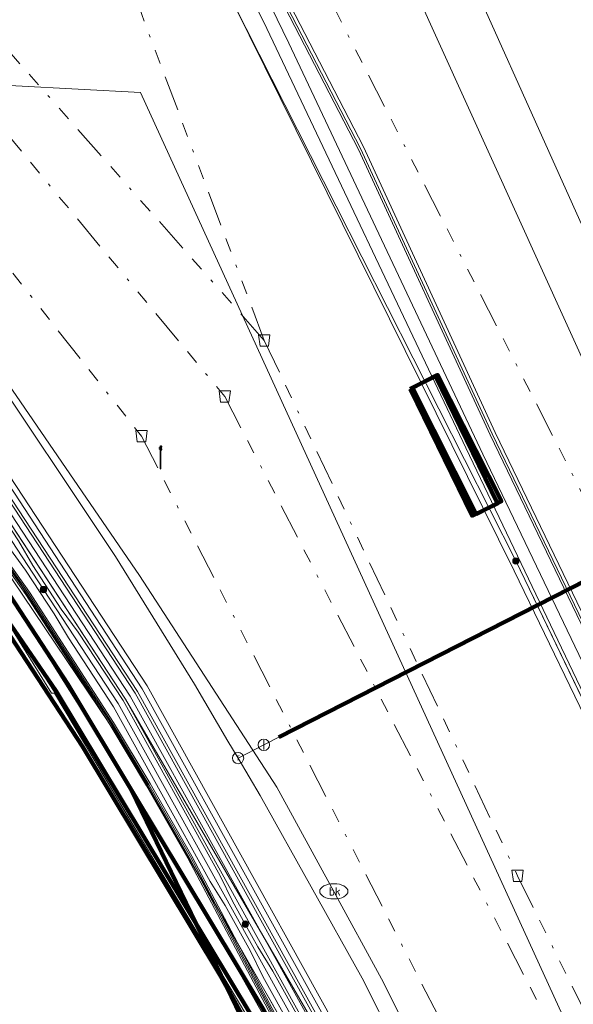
# Model space of a CAD drawing. Header units: metres. Extents: x 153756 to 154348, y 463867 to 464433.
# Tile 52 of 76: x 154093 to 154113, y 463959 to 463994. Entities that reach past the tile are written whole.
import ezdxf
from ezdxf.enums import TextEntityAlignment as Align
from ezdxf.lldxf.tags import DXFTag

# ---------------------------------------------------------------- set-up
doc = ezdxf.new("R2010")
doc.units = ezdxf.units.M
doc.header["$LTSCALE"] = 0.5
doc.linetypes.add('RI-OVERIG-SO', pattern=[17, 5, -2, 2, -2, 0, -2, 2, -2])
doc.layers.get('0').update_dxf_attribs({"linetype": 'CONTINUOUS'})
for name, color, linetype, lineweight in [('B-PV-KL-DATA_COAXKABEL_17_ZIGGO BV-G', 90, 'KL-DATA-SO', 18), ('B-PV-KL-DATA_DUCT_ZIGGO BV-G', 90, 'CONTINUOUS', 100), ('B-PV-KL-DATA_EUROFIBER NEDERLAND BV-G', 90, 'KL-DATA-SO', 18), ('B-PV-KL-DATA_HULPSTUK_KPN BV-S', 90, 'CONTINUOUS', 25), ('B-PV-KL-DATA_KABELBED_KPN BV-G', 90, 'CONTINUOUS', 100), ('B-PV-KL-DATA_KABELBED_ZIGGO BV-G', 90, 'CONTINUOUS', 100), ('B-PV-KL-DATA_REGGEFIBER OPERATOR BV-G', 90, 'KL-DATA-SO', 18), ('B-PV-KL-DATA_STEDIN NETBEHEER BV-G', 90, 'KL-DATA-SO', 18), ('B-PV-KL-ET_HS_50 KV_STEDIN NETBEHEER BV-G', 10, 'KL-HS-SO', 18), ('B-PV-KL-ET_HS_HULPSTUK_STEDIN NETBEHEER BV-S', 10, 'CONTINUOUS', 25), ('B-PV-KL-ET_LS_400 V_STEDIN NETBEHEER BV-G', 190, 'KL-LS-SO', 18), ('B-PV-KL-ET_LS_GEMEENTE AMERSFOORT-S', 190, 'CONTINUOUS', 25), ('B-PV-KL-ET_LS_MANTELBUIS_POLYVINYLCHLORIDE PVC_125_STEDIN NETBEHEER BV-G', 190, 'CONTINUOUS', 100), ('B-PV-KL-ET_MS_10 KV_STEDIN NETBEHEER BV-G', 130, 'KL-MS-SO', 18), ('B-PV-KL-ET_MS_HULPSTUK_STEDIN NETBEHEER BV-S', 130, 'CONTINUOUS', 25), ('B-PV-KL-ET_MS_MANTELBUIS_POLYVINYLCHLORIDE PVC_125_STEDIN NETBEHEER BV-G', 130, 'CONTINUOUS', 100), ('B-PV-KL-GAS_LD_ASBESTCEMENT_124_STEDIN NETBEHEER BV-G', 50, 'KL-GAS_LD-SO', 18), ('B-PV-KL-GAS_LD_GRIJS GIETIJZER_274_STEDIN NETBEHEER BV-G', 50, 'KL-GAS_LD-SO', 18), ('B-PV-KL-GAS_LD_HULPSTUK_STEDIN NETBEHEER BV-S', 50, 'CONTINUOUS', 25), ('B-PV-KL-GAS_LD_MANTELBUIS_POLYETHYLEEN PE_STEDIN NETBEHEER BV-G', 50, 'CONTINUOUS', 100), ('B-PV-KL-GAS_LD_POLYETHYLEEN PE_110_STEDIN NETBEHEER BV-G', 50, 'KL-GAS_LD-SO', 18), ('B-PV-KL-GAS_LD_POLYVINYLCHLORIDE PVC_200_STEDIN NETBEHEER BV-G', 50, 'KL-GAS_LD-SO', 18), ('B-PV-KL-WARMTENET_WARMTEBEDRIJF EDE-G', 80, 'KL-WARMTENET-SO', 18), ('B-PV-KL-WATER_150_VITENS-G', 170, 'KL-WATER-SO', 18), ('B-PV-KL-WATER_VITENS-S', 170, 'CONTINUOUS', 25), ('B-PV-OG-INFO_WARMTEBEDRIJF EDE-GV', 7, 'CONTINUOUS', 18), ('B-PV-RI-VRIJVERVAL_BETON_1800_GEMEENTE AMERSFOORT-G', 210, 'RI-OVERIG-SO', 18), ('B-PV-RI-VRIJVERVAL_BETON_300_GEMEENTE AMERSFOORT-G', 210, 'RI-OVERIG-SO', 18), ('B-PV-RI-VRIJVERVAL_BETON_480_GEMEENTE AMERSFOORT-G', 210, 'RI-OVERIG-SO', 18), ('B-PV-RI-VRIJVERVAL_BETON_500_GEMEENTE AMERSFOORT-G', 210, 'RI-OVERIG-SO', 18), ('B-PV-RI-VRIJVERVAL_BETON_600_GEMEENTE AMERSFOORT-G', 210, 'RI-OVERIG-SO', 18), ('B-PV-RI-VRIJVERVAL_GVK_1000_GEMEENTE AMERSFOORT-G', 210, 'RI-OVERIG-SO', 18), ('B-PV-RI-VRIJVERVAL_HULPSTUK_GEMEENTE AMERSFOORT-S', 210, 'CONTINUOUS', 25)]:
    doc.layers.add(name, color=color, linetype=linetype, lineweight=lineweight)
doc.styles.add('NLCS-ISO', font='txt')
tags = doc.linetypes.add('KL-DATA-SO', pattern='A,4,-1,[101,NLCS.SHX,S=0.5,R=0,X=0,Y=0],-1,4,-1,["D",Standard,S=1,R=0,X=-0.25,Y=-0.5],-1.5', length=12.5).pattern_tags.tags
tags[18] = DXFTag(74, 10)
tags = doc.linetypes.add('KL-GAS_LD-SO', pattern='A,4,-1,[69,NLCS.SHX,S=0.5,R=0,X=0,Y=0],-1,4,-1,["L",Standard,S=1,R=0,X=0.25,Y=-0.5],-2', length=13).pattern_tags.tags
tags[18] = DXFTag(74, 10)
tags = doc.linetypes.add('KL-HS-SO', pattern='A,4,-1,[103,NLCS.SHX,S=0.75,R=0,X=0,Y=0],-1,4,-1,["H",Standard,S=1,R=0,X=0,Y=-0.5],-2', length=13).pattern_tags.tags
tags[18] = DXFTag(74, 10)
tags = doc.linetypes.add('KL-LS-SO', pattern='A,4,-1,[103,NLCS.SHX,S=0.75,R=0,X=0,Y=0],-1,4,-1,["L",Standard,S=1,R=0,X=0,Y=-0.5],-2', length=13).pattern_tags.tags
tags[18] = DXFTag(74, 10)
tags = doc.linetypes.add('KL-MS-SO', pattern='A,4,-1,[103,NLCS.SHX,S=0.75,R=0,X=0,Y=0],-1,4,-1,["M",Standard,S=1,R=0,X=0,Y=-0.5],-2', length=13).pattern_tags.tags
tags[18] = DXFTag(74, 10)
tags = doc.linetypes.add('KL-WARMTENET-SO', pattern='A,7,-1.5,["WN",Standard,S=1,R=0,X=-0.3,Y=-0.5],-3', length=11.5).pattern_tags.tags
tags[6] = DXFTag(74, 10)
doc.linetypes.add('KL-WATER-SO', pattern='A,7,-0.5,[168,NLCS.SHX,S=0.75,R=0,X=0.75,Y=0],-2', length=9.5)

# ---------------------------------------------------------------- blocks, each defined once
blk = doc.blocks.new('SKL-WTB_HULP_MOF-SO')
at = {"linetype": 'ByBlock', "lineweight": 18}
h = blk.add_hatch(color=0, dxfattribs=at)
h.dxf.hatch_style = 1
h.paths.add_polyline_path([(-0.5625, 0, 1), (0.5625, 0, 1)])
at = {"color": 0, "linetype": 'ByBlock', "lineweight": 18}
blk.add_circle((0, 0), 0.5625, dxfattribs=at)
at = {"color": 0, "linetype": 'ByBlock', "lineweight": 18, "style": 'NLCS-ISO', "flags": 1}
for tag, p in [('TYPE', (1.5, 0)), ('LABEL', (1.5, -1.5)), ('OMSCHRIJVING', (1.5, -3))]:
    blk.add_attdef(tag, p, '', height=1, dxfattribs=at)
blk = doc.blocks.new('SKL-WTB_HULP_AFSLUITER-SO')
at = {"color": 0, "linetype": 'ByBlock', "lineweight": 18}
blk.add_lwpolyline([(0, 0.8), (0, -0.8)], dxfattribs=at)
blk.add_circle((0, 0), 1, dxfattribs=at)
at = {"color": 0, "linetype": 'ByBlock', "lineweight": 18, "style": 'NLCS-ISO', "flags": 1}
for tag, p in [('TYPE', (1.5, 0)), ('LABEL', (1.5, -1.5)), ('OMSCHRIJVING', (1.5, -3))]:
    blk.add_attdef(tag, p, '', height=1, dxfattribs=at)
blk = doc.blocks.new('SKL-WTB_HULP_T STUK-SO')
at = {"color": 0, "linetype": 'ByBlock', "lineweight": 18}
blk.add_circle((0, 0), 1, dxfattribs=at)
at = {"color": 0, "linetype": 'ByBlock', "lineweight": -2, "style": 'NLCS-ISO'}
blk.add_text('T', height=1, dxfattribs=at).set_placement((0, 0), align=Align.MIDDLE_CENTER)
at = {"color": 0, "linetype": 'ByBlock', "lineweight": 18, "style": 'NLCS-ISO', "flags": 1}
for tag, p in [('TYPE', (1.5, 0)), ('LABEL', (1.5, -1.5)), ('OMSCHRIJVING', (1.5, -3))]:
    blk.add_attdef(tag, p, '', height=1, dxfattribs=at)
blk = doc.blocks.new('SKL-WATER_BRANDKRAAN_BRANDPUT-SO')
at = {"color": 0, "linetype": 'ByBlock', "lineweight": 18}
blk.add_ellipse((0, 0), major_axis=(2.5, 0), ratio=0.54, dxfattribs=at)
at = {"color": 0, "linetype": 'ByBlock', "lineweight": 18, "style": 'NLCS-ISO'}
blk.add_text('bk', height=1.5, dxfattribs=at).set_placement((0.16, 0), align=Align.MIDDLE_CENTER)
blk = doc.blocks.new('SKL-WTB_HULP_OVERIG-SO')
at = {"color": 0, "linetype": 'ByBlock', "lineweight": 18}
for points in [[(-0.14, 0.14), (0.14, -0.14)], [(0.14, 0.14), (-0.14, -0.14)]]:
    blk.add_lwpolyline(points, dxfattribs=at)
at = {"color": 0, "linetype": 'ByBlock', "lineweight": 18, "style": 'NLCS-ISO', "flags": 1}
for tag, p in [('TYPE', (1.5, 0)), ('LABEL', (1.5, -1.5)), ('OMSCHRIJVING', (1.5, -3))]:
    blk.add_attdef(tag, p, '', height=1, dxfattribs=at)
blk = doc.blocks.new('SRI-HULP_AFVOER_OPVANG-SO')
at = {"color": 0, "linetype": 'ByBlock', "lineweight": 18}
blk.add_lwpolyline([(-0.75, -1), (-1, 1), (1, 1), (0.75, -1)], close=True, dxfattribs=at)
at = {"color": 0, "linetype": 'ByBlock', "lineweight": 18, "style": 'NLCS-ISO', "flags": 1}
for tag, p in [('TYPE', (1.5, 0)), ('LABEL', (1.5, -1.5)), ('OMSCHRIJVING', (1.5, -3))]:
    blk.add_attdef(tag, p, '', height=1, dxfattribs=at)
blk = doc.blocks.new('SKL-ET_LS_MAST-SO')
for p, q in [((-0.05, 2.07), (0.05, 2.07)), ((-0.05, -2), (0.05, -2))]:
    blk.add_line(p, q)
for points in [[(-0.18, 1.76), (-0.22, 1.76), (-0.22, 1.84), (-0.18, 1.84), (-0.18, 1.79)], [(-0.18, 1.79), (-0.05, 1.79)], [(-0.18, 1.76), (-0.05, 1.76)], [(-0.05, -2), (-0.05, 2.07)], [(0.05, -2), (0.05, 2.07)], [(0.18, 1.92), (0.05, 1.92)], [(0.18, 1.89), (0.05, 1.89)], [(0.18, 1.89), (0.22, 1.89), (0.22, 1.97), (0.18, 1.97), (0.18, 1.92)], [(-0.18, 1.49), (-0.22, 1.49), (-0.22, 1.57), (-0.18, 1.57), (-0.18, 1.52)], [(-0.18, 1.52), (-0.05, 1.52)], [(-0.18, 1.49), (-0.05, 1.49)], [(0.18, 1.66), (0.05, 1.66)], [(0.18, 1.63), (0.05, 1.63)], [(0.18, 1.39), (0.05, 1.39)], [(0.18, 1.36), (0.05, 1.36)], [(0.18, 1.63), (0.22, 1.63), (0.22, 1.71), (0.18, 1.71), (0.18, 1.66)], [(0.18, 1.36), (0.22, 1.36), (0.22, 1.44), (0.18, 1.44), (0.18, 1.39)]]:
    blk.add_lwpolyline(points)

msp = doc.modelspace()

# ---------------------------------------------------------------- linework, layer by layer
at = {"layer": 'B-PV-KL-DATA_COAXKABEL_17_ZIGGO BV-G', "ltscale": 0.5, "flags": 128}
for points in [[(153919.76, 464112.039), (153919.49, 464111.614), (153918.716, 464110.414), (153937.799, 464098.291), (153943.197, 464094.834), (153954.289, 464087.761), (153974.268, 464075.126), (153982.336, 464069.737), (153987.267, 464066.475), (153989.279, 464066.382), (153989.895, 464066.197), (153990.466, 464065.903), (153990.974, 464065.509), (153991.236, 464065.215), (154027.08, 464035.561), (154032.015, 464032.514), (154035.541, 464029.473), (154042.649, 464025.336), (154053.187, 464018.85), (154057.025, 464016.293), (154059.577, 464014.054), (154063.481, 464010.416), (154065.882, 464007.891), (154067.01, 464005.818), (154067.69, 464005.006), (154071.08, 464001.259), (154072.148, 464000.16), (154072.274, 464000), (154076.598, 463994.86), (154077.905, 463993.198), (154086.001, 463982.044), (154089.465, 463977.165), (154095.389, 463968.12), (154100.278, 463959.993), (154102.287, 463956.383), (154102.835, 463955.689), (154102.279, 463955.452)], [(153912.769, 463959.811), (153912.23, 463958.969), (153913.454, 463958.198), (153917.095, 463966.781), (153917.034, 463969.871), (153917.893, 463969.328), (153923.608, 463978.346), (153924.706, 463977.651), (153927.61, 463978.423), (153936.8, 463993.156), (153938.374, 463995.577), (153939.084, 463996.629), (153939.807, 463997.674), (153940.542, 463998.71), (153941.477, 463999.999), (153943.04, 464002.043), (153944.648, 464004.053), (153946.3, 464006.026), (153947.995, 464007.962), (153949.733, 464009.861), (153952.561, 464012.785), (153953.442, 464013.722), (153954.32, 464014.677), (153955.187, 464015.642), (153956.043, 464016.617), (153956.888, 464017.601), (153992.197, 464060.162), (153990.277, 464064.565), (153988.7, 464066.409), (153989.279, 464066.382), (153989.895, 464066.197), (153990.466, 464065.903), (153990.974, 464065.509), (153991.236, 464065.215), (154027.08, 464035.561), (154032.015, 464032.514), (154035.541, 464029.473), (154042.649, 464025.336), (154053.187, 464018.85), (154057.025, 464016.293), (154059.577, 464014.054), (154063.481, 464010.416), (154065.882, 464007.891), (154067.01, 464005.818), (154067.69, 464005.006), (154071.08, 464001.259), (154072.148, 464000.16), (154072.274, 464000), (154076.598, 463994.86), (154077.905, 463993.198), (154086.001, 463982.044), (154089.465, 463977.165), (154095.389, 463968.12), (154100.278, 463959.993), (154102.287, 463956.383), (154102.835, 463955.689), (154102.279, 463955.452)]]:
    msp.add_lwpolyline(points, dxfattribs=at)
at = {"layer": 'B-PV-KL-DATA_DUCT_ZIGGO BV-G', "ltscale": 0.5, "flags": 128}
for points in [[(154102.287, 463956.383), (154100.278, 463959.993), (154095.389, 463968.12), (154089.465, 463977.165), (154077.905, 463993.198), (154076.598, 463994.86), (154072.148, 464000.16), (154071.08, 464001.259), (154067.01, 464005.818), (154065.882, 464007.891), (154063.481, 464010.416), (154059.577, 464014.054), (154057.025, 464016.293), (154053.187, 464018.85), (154042.649, 464025.336), (154036.464, 464028.936)], [(154102.287, 463956.383), (154100.278, 463959.993), (154095.389, 463968.12), (154089.465, 463977.165), (154086.001, 463982.044), (154077.905, 463993.198), (154076.598, 463994.86), (154072.148, 464000.16), (154071.08, 464001.259), (154067.69, 464005.006), (154067.01, 464005.818), (154065.882, 464007.891), (154063.481, 464010.416), (154059.577, 464014.054)], [(154059.577, 464014.054), (154063.481, 464010.416), (154065.882, 464007.891), (154067.01, 464005.818), (154067.69, 464005.006), (154071.08, 464001.259), (154072.148, 464000.16), (154076.598, 463994.86), (154077.905, 463993.198), (154086.001, 463982.044), (154089.465, 463977.165), (154095.389, 463968.12), (154100.278, 463959.993), (154102.287, 463956.383)], [(154102.287, 463956.383), (154100.278, 463959.993), (154095.389, 463968.12), (154089.465, 463977.165), (154086.001, 463982.044), (154077.905, 463993.198), (154076.598, 463994.86), (154072.148, 464000.16), (154071.08, 464001.259), (154067.69, 464005.006), (154067.01, 464005.818), (154065.882, 464007.891), (154063.481, 464010.416), (154059.577, 464014.054)], [(154102.287, 463956.383), (154100.278, 463959.993), (154095.389, 463968.12), (154089.465, 463977.165), (154086.001, 463982.044), (154077.905, 463993.198), (154076.598, 463994.86), (154072.148, 464000.16), (154071.197, 464001.364), (154071.08, 464001.259), (154067.69, 464005.006), (154067.01, 464005.818), (154065.882, 464007.891), (154063.481, 464010.416), (154059.577, 464014.054)], [(154102.287, 463956.383), (154100.278, 463959.993), (154095.389, 463968.12), (154089.465, 463977.165), (154086.001, 463982.044), (154077.905, 463993.198), (154076.598, 463994.86), (154072.148, 464000.16), (154071.08, 464001.259), (154067.69, 464005.006), (154067.01, 464005.818), (154065.882, 464007.891), (154063.481, 464010.416), (154059.577, 464014.054)], [(154102.287, 463956.383), (154100.278, 463959.993), (154095.389, 463968.12), (154089.465, 463977.165), (154086.001, 463982.044), (154077.905, 463993.198), (154076.598, 463994.86), (154072.148, 464000.16), (154071.08, 464001.259), (154067.69, 464005.006), (154067.01, 464005.818), (154065.882, 464007.891), (154063.481, 464010.416), (154059.577, 464014.054)], [(154102.287, 463956.383), (154100.278, 463959.993), (154095.389, 463968.12), (154089.465, 463977.165), (154086.001, 463982.044), (154077.905, 463993.198), (154076.598, 463994.86), (154072.148, 464000.16), (154071.08, 464001.259), (154067.69, 464005.006), (154067.01, 464005.818), (154065.882, 464007.891), (154063.481, 464010.416), (154059.577, 464014.054)], [(154101.354, 463958.633), (154094.463, 463970.08), (154090.325, 463976.096), (154087.859, 463979.625), (154083.695, 463985.464), (154080.382, 463990.046), (154076.598, 463994.86), (154072.148, 464000.16), (154071.08, 464001.259), (154067.69, 464005.006), (154067.01, 464005.818), (154065.882, 464007.891), (154063.481, 464010.416), (154059.577, 464014.054)], [(154102.287, 463956.383), (154100.278, 463959.993), (154095.389, 463968.12), (154089.465, 463977.165), (154086.001, 463982.044), (154077.905, 463993.198), (154076.598, 463994.86), (154072.148, 464000.16), (154071.08, 464001.259), (154067.69, 464005.006), (154067.01, 464005.818), (154065.882, 464007.891), (154063.481, 464010.416), (154059.577, 464014.054)], [(154102.287, 463956.383), (154100.278, 463959.993), (154095.389, 463968.12), (154089.465, 463977.165), (154086.001, 463982.044), (154077.905, 463993.198), (154076.598, 463994.86), (154072.148, 464000.16), (154071.08, 464001.259), (154067.69, 464005.006), (154067.01, 464005.818), (154065.882, 464007.891), (154063.481, 464010.416), (154059.577, 464014.054)], [(154101.354, 463958.633), (154094.463, 463970.08), (154090.325, 463976.096), (154087.859, 463979.625), (154083.695, 463985.464), (154080.382, 463990.046), (154076.598, 463994.86), (154072.148, 464000.16), (154071.08, 464001.259), (154067.69, 464005.006), (154067.01, 464005.818), (154065.882, 464007.891), (154063.481, 464010.416), (154059.577, 464014.054)], [(154102.287, 463956.383), (154100.278, 463959.993), (154095.389, 463968.12), (154089.465, 463977.165), (154086.001, 463982.044), (154077.905, 463993.198), (154076.598, 463994.86), (154072.148, 464000.16), (154071.08, 464001.259), (154067.69, 464005.006), (154067.01, 464005.818), (154065.882, 464007.891), (154063.481, 464010.416), (154059.577, 464014.054)], [(154102.287, 463956.383), (154100.278, 463959.993), (154095.389, 463968.12), (154089.465, 463977.165), (154086.001, 463982.044), (154077.905, 463993.198), (154076.598, 463994.86), (154072.148, 464000.16), (154071.08, 464001.259), (154067.69, 464005.006), (154067.01, 464005.818), (154065.882, 464007.891), (154063.481, 464010.416), (154059.577, 464014.054)], [(154102.287, 463956.383), (154100.278, 463959.993), (154095.389, 463968.12), (154089.465, 463977.165), (154077.905, 463993.198), (154076.598, 463994.86), (154072.148, 464000.16), (154071.08, 464001.259), (154067.01, 464005.818), (154065.882, 464007.891), (154063.481, 464010.416), (154059.577, 464014.054)], [(154102.287, 463956.383), (154100.278, 463959.993), (154095.389, 463968.12), (154089.465, 463977.165), (154086.001, 463982.044), (154077.905, 463993.198), (154076.598, 463994.86), (154072.148, 464000.16), (154071.08, 464001.259), (154067.69, 464005.006), (154067.01, 464005.818), (154065.882, 464007.891), (154063.481, 464010.416), (154059.577, 464014.054)], [(154059.577, 464014.054), (154063.481, 464010.416), (154065.882, 464007.891), (154067.01, 464005.818), (154071.08, 464001.259), (154072.148, 464000.16), (154076.598, 463994.86), (154080.382, 463990.046), (154083.695, 463985.464), (154087.859, 463979.625), (154090.325, 463976.096), (154094.463, 463970.08), (154101.354, 463958.633)]]:
    msp.add_lwpolyline(points, dxfattribs=at)
at = {"layer": 'B-PV-KL-DATA_EUROFIBER NEDERLAND BV-G', "ltscale": 0.5, "flags": 128}
for points in [[(153867.055, 464146.557), (153884.7, 464135.5), (153888.9, 464132.8), (153917.1, 464115.1), (153944.3, 464097.3), (153967.4, 464083.2), (153971.7, 464080.5), (153972.65, 464079.96), (153972.59, 464077.67), (153973.11, 464077.36), (153973.62, 464077.05), (153975.55, 464078.18), (153977.2, 464077.2), (153981.4, 464074.6), (153988.6, 464070), (153993.1, 464065.9), (154000, 464059.3), (154019.3, 464040.9), (154026.2, 464036.6), (154030.8, 464033.7), (154039.3, 464028.3), (154056.5, 464017.1), (154069.8, 464003.9), (154072.9, 464000), (154076.1, 463996.1), (154084.6, 463984.2), (154086.6, 463981.4), (154088.6, 463978.6), (154090.6, 463975.8), (154092.5, 463972.9), (154094.3, 463970), (154094.4, 463970), (154101.2, 463958.6), (154104.8, 463951.6), (154104.7, 463951.6), (154105.2, 463950.8), (154107.6, 463946.1), (154109.7, 463941.8), (154109.9, 463941.4), (154113.8, 463933.2), (154119.9, 463920.6), (154124.385, 463911.354)], [(153973.105, 464077.359), (153973.617, 464077.046), (153975.555, 464078.18), (153977.2, 464077.2), (153981.4, 464074.6), (153988.6, 464070), (153993.1, 464065.9), (154000, 464059.3), (154019.3, 464040.9), (154026.2, 464036.6), (154030.8, 464033.7), (154039.3, 464028.3), (154056.5, 464017.1), (154069.8, 464003.9), (154072.9, 464000), (154076.1, 463996.1), (154084.6, 463984.2), (154086.6, 463981.4), (154088.6, 463978.6), (154090.6, 463975.8), (154092.5, 463972.9), (154094.3, 463970), (154094.4, 463970), (154101.2, 463958.6), (154104.8, 463951.6), (154104.7, 463951.6), (154105.2, 463950.8), (154107.6, 463946.1), (154109.7, 463941.8), (154109.9, 463941.4), (154113.8, 463933.2), (154119.9, 463920.6), (154124.385, 463911.353)], [(153973.11, 464077.36), (153973.62, 464077.05), (153975.55, 464078.18), (153977.2, 464077.2), (153981.4, 464074.6), (153988.6, 464070), (153993.1, 464065.9), (154000, 464059.3), (154019.3, 464040.9), (154026.2, 464036.6), (154030.8, 464033.7), (154039.3, 464028.3), (154056.5, 464017.1), (154069.8, 464003.9), (154072.9, 464000), (154076.1, 463996.1), (154084.6, 463984.2), (154086.6, 463981.4), (154088.6, 463978.6), (154090.6, 463975.8), (154092.5, 463972.9), (154094.3, 463970), (154094.4, 463970), (154101.2, 463958.6), (154104.8, 463951.6), (154104.7, 463951.6), (154105.2, 463950.8), (154107.6, 463946.1), (154109.7, 463941.8), (154109.9, 463941.4), (154113.8, 463933.2), (154119.9, 463920.6), (154124.385, 463911.354)], [(153973.11, 464077.36), (153973.62, 464077.05), (153974.78, 464077.73), (153982.04, 464072.95), (153985.75, 464070.64), (153986.61, 464069.61), (153987.24, 464068.25), (153986.58, 464066.63), (153983.59, 464063.01), (153981.37, 464060.36), (153991, 464058.6), (154031.1, 464033.2), (154057.5, 464016.9), (154063.9, 464011.8), (154071.1, 464005), (154076.7, 463999), (154080.5, 463993.4), (154083, 463988.7), (154097.1, 463967.8), (154108.9, 463947.1), (154111.48, 463941.51), (154105.38, 463938.52), (154097.02, 463934.35), (154077.461, 463926.031)], [(154125.205, 463912.874), (154111.48, 463941.51), (154108.9, 463947.1), (154097.1, 463967.8), (154083, 463988.7), (154080.5, 463993.4), (154076.7, 463999), (154071.1, 464005), (154063.9, 464011.8), (154057.5, 464016.9), (154031.1, 464033.2), (153991, 464058.6), (153981.37, 464060.36), (153983.59, 464063.01), (153986.58, 464066.63), (153987.24, 464068.25), (153986.61, 464069.61), (153985.75, 464070.64), (153982.04, 464072.95), (153974.78, 464077.73), (153973.62, 464077.05), (153973.11, 464077.36)], [(154125.205, 463912.874), (154111.48, 463941.51), (154108.9, 463947.1), (154097.1, 463967.8), (154083, 463988.7), (154080.5, 463993.4), (154076.7, 463999), (154071.1, 464005), (154063.9, 464011.8), (154057.5, 464016.9), (154039.23, 464028.18), (154032.267, 464032.481), (154032.027, 464032.421)], [(154111.484, 463941.51), (154108.9, 463947.1), (154097.1, 463967.8), (154083, 463988.7), (154080.5, 463993.4), (154076.7, 463999), (154071.1, 464005), (154063.9, 464011.8), (154057.5, 464016.9), (154032.267, 464032.481), (154032.027, 464032.421)]]:
    msp.add_lwpolyline(points, dxfattribs=at)
at = {"layer": 'B-PV-KL-DATA_KABELBED_KPN BV-G', "ltscale": 0.5, "flags": 128}
for points in [[(154091.865, 463974.899), (154091.865, 463974.899), (154094.873, 463970.327), (154097.128, 463966.58)], [(154097.128, 463966.58), (154101.773, 463958.864), (154105.292, 463951.869), (154111.295, 463939.863)], [(154124.413, 463912.484), (154115.461, 463929.657), (154110.336, 463939.362), (154105.555, 463948.416), (154104.885, 463950.781), (154101.87, 463956.771), (154097.128, 463966.58)]]:
    msp.add_lwpolyline(points, dxfattribs=at)
at = {"layer": 'B-PV-KL-DATA_KABELBED_ZIGGO BV-G', "ltscale": 0.5, "flags": 128}
for points in [[(154089.465, 463977.165), (154095.389, 463968.12), (154100.278, 463959.993), (154102.287, 463956.383), (154102.835, 463955.689)], [(154090.325, 463976.096), (154094.463, 463970.08), (154101.354, 463958.633), (154102.835, 463955.689)]]:
    msp.add_lwpolyline(points, dxfattribs=at)
at = {"layer": 'B-PV-KL-DATA_REGGEFIBER OPERATOR BV-G', "ltscale": 0.5, "flags": 128}
for points in [[(154125.098, 463912.675), (154122.563, 463918.029), (154119.406, 463924.647), (154116.75, 463930.099), (154108.853, 463947.11), (154102.064, 463959.103), (154097.061, 463967.786), (154090.856, 463977.514), (154086.551, 463983.59), (154083.032, 463988.74), (154081.617, 463991.401), (154080.512, 463993.435), (154078.763, 463995.995), (154076.679, 463999.015), (154074.146, 464001.943), (154068.52, 464007.606), (154063.917, 464011.811), (154057.468, 464016.892), (154031.661, 464033.154), (154031.09, 464033.241), (153991.046, 464058.603), (153987.323, 464054.011), (153979.687, 464044.705), (153966.502, 464028.783), (153958.02, 464018.555), (153954.347, 464014.285), (153950.258, 464010.028), (153944.913, 464004.099), (153939.841, 463997.392), (153935.746, 463990.97), (153932.394, 463984.423), (153930.294, 463982.232), (153930.145, 463980.64), (153913.321, 463958.985), (153912.962, 463958.476), (153909.74, 463953.762), (153898.931, 463937.065), (153888.865, 463921.119), (153882.146, 463910.53), (153876.328, 463900.917), (153876.526, 463899.526), (153875.952, 463898.534), (153875.691, 463898.118), (153872.253, 463892.456)], [(154125.098, 463912.675), (154122.563, 463918.029), (154119.388, 463924.685), (154116.75, 463930.099), (154108.853, 463947.11), (154102.064, 463959.103), (154097.061, 463967.786), (154090.856, 463977.514), (154086.551, 463983.59), (154083.032, 463988.74), (154081.617, 463991.401), (154080.512, 463993.435), (154078.763, 463995.995), (154076.679, 463999.015), (154074.146, 464001.943), (154068.52, 464007.606), (154063.917, 464011.811), (154057.468, 464016.892), (154031.661, 464033.154), (154031.09, 464033.241), (153991.046, 464058.603), (153987.323, 464054.011), (153979.687, 464044.705), (153966.502, 464028.783), (153958.02, 464018.555), (153954.347, 464014.285), (153950.258, 464010.028), (153944.913, 464004.099), (153939.841, 463997.392), (153935.746, 463990.97), (153931.864, 463984.749), (153930.294, 463982.232), (153930.145, 463980.64), (153913.321, 463958.985), (153912.962, 463958.476), (153909.74, 463953.762), (153898.931, 463937.065), (153888.865, 463921.119), (153882.146, 463910.53), (153876.328, 463900.917), (153876.526, 463899.526), (153875.952, 463898.534), (153875.691, 463898.118), (153872.253, 463892.456)]]:
    msp.add_lwpolyline(points, dxfattribs=at)
at = {"layer": 'B-PV-KL-DATA_STEDIN NETBEHEER BV-G', "ltscale": 0.5, "flags": 128}
for points in [[(153878.194, 464164.114), (153879.317, 464163.658), (153897.156, 464151.89), (153907.268, 464145.523), (153919.604, 464137.884), (153929.815, 464130.863), (153950.445, 464118.247), (153971.033, 464105.018), (153977.127, 464101.251), (153983.039, 464097.432), (153984.301, 464096.714), (153985.515, 464096.208), (153988.705, 464095.127), (153991.404, 464093.931), (153993.405, 464092.705), (153994.352, 464092.143), (154002.262, 464086.959), (154010.786, 464081.582), (154019.509, 464076.399), (154027.451, 464071.897), (154037.264, 464066.509), (154042.362, 464063.58), (154048.616, 464059.603), (154054.717, 464055.149), (154058.459, 464052.28), (154061.337, 464049.608), (154062.227, 464048.93), (154063.082, 464047.903), (154064.409, 464045.676), (154065.662, 464044.654), (154068.46, 464042.551), (154077.631, 464034.349), (154081.646, 464028.918), (154084.969, 464024.319), (154086.145, 464022.606), (154093.398, 464011.854), (154099.509, 464001.702), (154099.512, 464000.277), (154105.217, 463989.252), (154109.874, 463979.163), (154117.096, 463964.195), (154129.678, 463937.769), (154133.886, 463928.961)], [(153868.933, 464149.518), (153871.207, 464148.082), (153992.997, 464071.272), (154018.009, 464054.721), (154032.252, 464043.728), (154056.605, 464021.476), (154060.747, 464017.144), (154072.629, 464003.712), (154091.833, 463977.529), (154096.909, 463969.797), (154106.625, 463953.097), (154119.665, 463926.186), (154125.852, 463914.072)], [(154087.79, 464030.781), (154091.94, 464022.015), (154096.324, 464013.562), (154104.234, 463999.677), (154100.735, 463994.369), (154110.717, 463974.676), (154121.208, 463952.932)], [(154124.407, 463911.393), (154119.949, 463920.622), (154111.837, 463938.258), (154103.874, 463954.929), (154100.463, 463960.983), (154096.907, 463966.951), (154093.208, 463972.833), (154089.37, 463978.624), (154085.278, 463984.48)]]:
    msp.add_lwpolyline(points, dxfattribs=at)
at = {"layer": 'B-PV-KL-ET_HS_50 KV_STEDIN NETBEHEER BV-G', "ltscale": 0.5, "flags": 128}
for points in [[(153869.282, 464150.067), (153871.554, 464148.632), (153993.351, 464071.818), (154018.386, 464055.25), (154032.671, 464044.226), (154057.06, 464021.941), (154061.225, 464017.583), (154073.133, 464004.121), (154092.583, 463978.027), (154097.676, 463970.267), (154107.069, 463953.328), (154120.156, 463926.432), (154126.169, 463914.659)], [(153869.067, 464149.729), (153871.34, 464148.294), (153993.133, 464071.482), (154018.154, 464054.924), (154032.413, 464043.92), (154056.78, 464021.655), (154060.931, 464017.313), (154072.823, 464003.869), (154092.249, 463977.807), (154097.334, 463970.059), (154106.719, 463953.134), (154119.798, 463926.254), (154125.938, 463914.231)], [(153869.175, 464149.898), (153871.447, 464148.463), (153993.242, 464071.65), (154018.27, 464055.087), (154032.542, 464044.073), (154056.92, 464021.798), (154061.078, 464017.448), (154072.978, 464003.995), (154092.416, 463977.917), (154097.505, 463970.163), (154106.894, 463953.231), (154119.977, 463926.343), (154126.053, 463914.445)], [(153868.907, 464149.476), (153871.18, 464148.04), (153992.97, 464071.23), (154017.98, 464054.68), (154032.22, 464043.69), (154056.57, 464021.44), (154060.71, 464017.11), (154072.59, 464003.68), (154092, 463977.64), (154097.08, 463969.9), (154106.446, 463953.009), (154119.53, 463926.12), (154125.765, 463913.911)], [(154125.88, 463914.125), (154119.709, 463926.209), (154106.626, 463953.097), (154097.251, 463970.004), (154092.16, 463977.76), (154072.745, 464003.806), (154060.857, 464017.245), (154056.71, 464021.583), (154032.349, 464043.843), (154018.096, 464054.843), (153993.079, 464071.398), (153871.287, 464148.209), (153869.014, 464149.645)], [(153868.639, 464149.053), (153870.913, 464147.617), (153992.698, 464070.81), (154017.69, 464054.273), (154031.898, 464043.307), (154056.22, 464021.082), (154060.342, 464016.772), (154072.202, 464003.365), (154091.584, 463977.363), (154094.011, 463973.666)], [(153868.746, 464149.222), (153871.02, 464147.786), (153992.807, 464070.978), (154017.806, 464054.436), (154032.027, 464043.46), (154056.36, 464021.225), (154060.489, 464016.907), (154072.357, 464003.491), (154091.751, 463977.473), (154093.123, 463975.383), (154093.63, 463974.519), (154094.642, 463972.976), (154095.239, 463972.159), (154096.824, 463969.744), (154100.257, 463963.553), (154100.7, 463962.65), (154101.148, 463961.843)], [(154125.65, 463913.697), (154119.351, 463926.031), (154106.266, 463952.921), (154096.909, 463969.796), (154091.84, 463977.52), (154072.435, 464003.554), (154060.563, 464016.975), (154056.43, 464021.297), (154032.091, 464043.537), (154017.864, 464054.517), (153992.861, 464071.062), (153871.073, 464147.871), (153868.799, 464149.307)], [(153868.531, 464148.885), (153870.806, 464147.448), (153992.589, 464070.642), (154017.574, 464054.11), (154031.769, 464043.154), (154056.08, 464020.939), (154060.195, 464016.637), (154072.047, 464003.239), (154091.417, 463977.253), (154092.789, 463975.163), (154093.379, 463974.355), (154094.392, 463972.812), (154094.893, 463971.957), (154096.488, 463969.527), (154099.911, 463963.351), (154100.438, 463962.505), (154101.333, 463960.891), (154101.774, 463959.992), (154105.823, 463952.689), (154118.905, 463925.807), (154125.362, 463913.163)], [(154094.011, 463973.666), (154096.655, 463969.637), (154105.998, 463952.786), (154119.084, 463925.896), (154125.477, 463913.377)], [(154101.148, 463961.843), (154101.595, 463961.036), (154102.124, 463960.186), (154106.173, 463952.883), (154119.262, 463925.986), (154125.592, 463913.59)]]:
    msp.add_lwpolyline(points, dxfattribs=at)
at = {"layer": 'B-PV-KL-ET_LS_400 V_STEDIN NETBEHEER BV-G', "ltscale": 0.5, "flags": 128}
for points in [[(154092.542, 464021.018), (154104.234, 463999.677), (154100.735, 463994.369), (154110.663, 463974.328), (154121.382, 463952.182), (154108.834, 463946.157), (154105.798, 463951.91)], [(154109.957, 463943.906), (154107.367, 463948.832), (154107.124, 463949.079), (154099.122, 463964.175), (154097.657, 463966.732), (154096.359, 463968.894), (154093.393, 463973.489), (154090.231, 463977.951), (154086.877, 463982.272), (154083.44, 463987.01), (154078.544, 463993.81), (154073.412, 464000), (154056.04, 464018.588)], [(154108.383, 463945.371), (154108.448, 463946.694), (154099.166, 463964.199), (154097.7, 463966.757), (154096.401, 463968.92), (154093.434, 463973.517), (154090.271, 463977.981), (154086.916, 463982.303), (154083.377, 463987.181), (154068.542, 463963.389), (154072.26, 463961.061), (154071.094, 463959.198), (154070.588, 463959.514)], [(154104.858, 463953.683), (154101.807, 463959.411), (154099.254, 463964.247), (154097.786, 463966.808), (154096.486, 463968.973), (154093.517, 463973.573), (154090.351, 463978.041), (154086.996, 463982.359), (154083.465, 463987.229), (154068.611, 463963.405), (154072.329, 463961.077), (154071.11, 463959.129), (154070.562, 463959.472)], [(154104.256, 463954.709), (154101.764, 463959.386), (154099.21, 463964.223), (154097.743, 463966.782), (154096.443, 463968.946), (154093.475, 463973.545), (154090.311, 463978.011), (154086.955, 463982.334), (154083.5, 463987.096), (154068.748, 463963.437), (154072.467, 463961.109), (154071.142, 463958.991), (154070.509, 463959.387)], [(154124.865, 463912.243), (154117.629, 463927.607), (154114.394, 463933.883), (154111.137, 463940.147), (154107.86, 463946.401), (154104.563, 463952.643), (154101.244, 463958.874), (154094.39, 463970.066), (154092.54, 463972.902), (154090.656, 463975.716), (154089.701, 463977.114), (154086.347, 463981.896), (154083.041, 463986.454), (154068.68, 463963.421), (154072.398, 463961.093), (154071.126, 463959.06), (154070.535, 463959.429)]]:
    msp.add_lwpolyline(points, dxfattribs=at)
at = {"layer": 'B-PV-KL-ET_LS_MANTELBUIS_POLYVINYLCHLORIDE PVC_125_STEDIN NETBEHEER BV-G', "ltscale": 0.5, "flags": 128}
for points in [[(154106.975, 463980.762), (154109.17, 463976.271), (154110.068, 463976.711), (154107.873, 463981.202), (154106.975, 463980.762)], [(154109.316, 463976.334), (154110.208, 463976.786), (154107.948, 463981.248), (154107.056, 463980.796), (154109.316, 463976.334)]]:
    msp.add_lwpolyline(points, dxfattribs=at)
at = {"layer": 'B-PV-KL-ET_MS_10 KV_STEDIN NETBEHEER BV-G', "ltscale": 0.5, "flags": 128}
for points in [[(154133.842, 463928.88), (154129.61, 463937.737), (154117.028, 463964.163), (154109.806, 463979.131), (154105.15, 463989.219), (154099.437, 464000.259), (154099.434, 464001.681), (154093.335, 464011.814), (154086.083, 464022.564), (154084.908, 464024.276), (154081.585, 464028.874), (154077.575, 464034.298), (154068.412, 464042.493), (154065.616, 464044.595), (154064.351, 464045.626), (154063.021, 464047.86), (154062.175, 464048.875), (154061.289, 464049.551), (154058.411, 464052.223), (154054.672, 464055.089), (154048.574, 464059.541), (154042.323, 464063.516), (154037.227, 464066.444), (154027.414, 464071.832), (154019.471, 464076.334), (154010.747, 464081.518), (154002.221, 464086.896), (153994.312, 464092.079), (153993.366, 464092.641), (153991.369, 464093.864), (153988.678, 464095.057), (153985.489, 464096.138), (153984.268, 464096.647)], [(154133.959, 463929.097), (154129.79, 463937.823), (154117.208, 463964.249), (154109.986, 463979.216), (154105.33, 463989.307), (154099.636, 464000.309), (154099.607, 464001.781), (154093.506, 464011.918), (154086.248, 464022.676), (154085.072, 464024.391), (154081.746, 464028.993), (154077.723, 464034.434), (154068.539, 464042.648), (154065.739, 464044.752), (154064.504, 464045.759), (154063.185, 464047.976), (154062.314, 464049.02), (154061.418, 464049.704), (154058.54, 464052.376), (154054.792, 464055.249), (154048.686, 464059.706), (154042.427, 464063.687), (154037.325, 464066.619), (154027.511, 464072.007), (154019.571, 464076.507), (154010.851, 464081.689), (154002.33, 464087.065), (153994.418, 464092.248), (153991.462, 464094.041), (153988.751, 464095.244), (153985.56, 464096.325)], [(154110.717, 463974.676), (154100.735, 463994.369), (154104.234, 463999.677), (154096.324, 464013.562), (154091.94, 464022.015)], [(154103.874, 463954.929), (154100.463, 463960.983), (154096.907, 463966.951), (154093.208, 463972.833), (154089.37, 463978.624), (154085.393, 463984.322)], [(154110.717, 463974.676), (154121.049, 463953.266), (154133.234, 463927.754)]]:
    msp.add_lwpolyline(points, dxfattribs=at)
at = {"layer": 'B-PV-KL-ET_MS_MANTELBUIS_POLYVINYLCHLORIDE PVC_125_STEDIN NETBEHEER BV-G', "ltscale": 0.5, "flags": 128}
for points in [[(154106.975, 463980.762), (154109.17, 463976.271), (154110.068, 463976.711), (154107.873, 463981.202), (154106.975, 463980.762)], [(154109.316, 463976.334), (154110.208, 463976.786), (154107.948, 463981.248), (154107.056, 463980.796), (154109.316, 463976.334)]]:
    msp.add_lwpolyline(points, dxfattribs=at)
at = {"layer": 'B-PV-KL-GAS_LD_ASBESTCEMENT_124_STEDIN NETBEHEER BV-G', "ltscale": 0.5, "flags": 128}
msp.add_lwpolyline([(154107.016, 463999.973), (154114.026, 463984.375), (154115.308, 463979.554)], dxfattribs=at)
at = {"layer": 'B-PV-KL-GAS_LD_GRIJS GIETIJZER_274_STEDIN NETBEHEER BV-G', "ltscale": 0.5, "flags": 128}
msp.add_lwpolyline([(154057.288, 464016.844), (154060.892, 464013.298), (154065.997, 464013.311), (154078.584, 464000), (154088, 463987.273), (154091.699, 463982.088), (154096.555, 463974.831), (154099.35, 463970.317), (154100.535, 463968.314)], dxfattribs=at)
at = {"layer": 'B-PV-KL-GAS_LD_MANTELBUIS_POLYETHYLEEN PE_STEDIN NETBEHEER BV-G', "ltscale": 0.5, "flags": 128}
msp.add_lwpolyline([(154102.333, 463968.447), (154117.214, 463976.036)], dxfattribs=at)
at = {"layer": 'B-PV-KL-GAS_LD_POLYETHYLEEN PE_110_STEDIN NETBEHEER BV-G', "ltscale": 0.5, "flags": 128}
for points in [[(154101.805, 463968.178), (154118.015, 463976.444)], [(154100.891, 463967.712), (154101.805, 463968.178)]]:
    msp.add_lwpolyline(points, dxfattribs=at)
at = {"layer": 'B-PV-KL-GAS_LD_POLYVINYLCHLORIDE PVC_200_STEDIN NETBEHEER BV-G', "ltscale": 0.5, "flags": 128}
for points in [[(154100.535, 463968.314), (154100.891, 463967.712)], [(154100.891, 463967.712), (154101.674, 463966.388), (154105.28, 463959.933), (154107.662, 463955.227), (154110.223, 463950.068)]]:
    msp.add_lwpolyline(points, dxfattribs=at)
at = {"layer": 'B-PV-KL-WARMTENET_WARMTEBEDRIJF EDE-G', "ltscale": 0.5, "flags": 128}
for points in [[(154109.553, 463978.445), (154102.683, 463992.972), (154099.991, 463998.53), (154098.925, 463998.323), (154095.852, 463996.676), (154094.641, 463997.747), (154086.988, 464009.073), (154079.51, 464019.677), (154069.383, 464032.78), (154064.147, 464039.224), (154057.902, 464045.785), (154048.969, 464053.516), (154040.397, 464060.435), (154030.499, 464068.294), (154017.268, 464078.092), (154006.698, 464085.638), (154002.538, 464088.365), (153999.51, 464090.251), (153997.993, 464091.299), (153993.327, 464094.398), (153988.849, 464097.305), (153982.434, 464101.331), (153977.29, 464104.475), (153975.588, 464105.524), (153974.107, 464106.432), (153971.891, 464107.749), (153969.067, 464109.349), (153968.66, 464109.242), (153964.316, 464102.27), (153963.663, 464101.3), (153963.21, 464101.206), (153953.998, 464106.912), (153953.875, 464107.373), (153958.088, 464114.53), (153957.987, 464114.953), (153957.04, 464115.652), (153951.873, 464119.023)], [(153952.008, 464118.362), (153957.279, 464114.957), (153957.444, 464114.483), (153953.018, 464107.214), (153953.133, 464106.758), (153963.288, 464100.453), (153963.772, 464100.607), (153967.406, 464106.39), (153967.83, 464106.495), (153976.732, 464100.748), (153982.995, 464096.709), (153989.823, 464092.386), (153999.136, 464086.677), (154007.732, 464081.054), (154012.935, 464077.4), (154019.091, 464072.9), (154023.17, 464069.78), (154029.808, 464064.372), (154036.753, 464058.387), (154045.117, 464050.742), (154055.41, 464040.512), (154062.814, 464032.515), (154068.334, 464026.095), (154076.907, 464015.444), (154085.866, 464003.689), (154092.6, 463994.717), (154093.053, 463994.571), (154099.383, 463997.893), (154099.807, 463997.747), (154101.911, 463993.484), (154108.952, 463978.673)], [(154108.952, 463978.673), (154115.854, 463964.249)], [(154109.553, 463978.445), (154116.473, 463964.027)]]:
    msp.add_lwpolyline(points, dxfattribs=at)
at = {"layer": 'B-PV-KL-WATER_150_VITENS-G', "ltscale": 0.5, "flags": 128}
for points in [[(154104.28, 463963.002), (154102.263, 463966.687), (154097.402, 463974.165), (154092.467, 463981.343), (154084.99, 463991.736), (154078.849, 464000), (154074.961, 464004.262), (154069.731, 464009.039)], [(154107.827, 463956.201), (154105.971, 463959.912), (154104.28, 463963.002)]]:
    msp.add_lwpolyline(points, dxfattribs=at)
at = {"layer": 'B-PV-OG-INFO_WARMTEBEDRIJF EDE-GV', "ltscale": 0.5, "flags": 128}
msp.add_lwpolyline([(153871.689, 464153.862), (153877.498, 464163.017), (153879.231, 464161.339), (153931.617, 464130.578), (153939.377, 464132.723), (153962.951, 464115.691), (153961.905, 464107.896), (153969.707, 464114.308), (154033.608, 464072.209), (154073.339, 464035.837), (154099.038, 464003.438), (154104.506, 464000.679), (154135.623, 463932.182), (154129.594, 463921.007), (154097.446, 463991.23), (154088.614, 463991.699), (154041.667, 464047.122), (153996.461, 464082.453), (153969.123, 464099.725), (153961.963, 464095.632), (153948.17, 464105.991), (153949.347, 464114.06), (153938.099, 464121.146), (153930.156, 464117.087)], close=True, dxfattribs=at)
at = {"layer": 'B-PV-RI-VRIJVERVAL_BETON_1800_GEMEENTE AMERSFOORT-G', "ltscale": 0.5, "flags": 128}
for points in [[(154067.58, 464016.95), (154097.48, 463979.08)], [(154097.48, 463979.08), (154128.382, 463918.761)]]:
    msp.add_lwpolyline(points, dxfattribs=at)
at = {"layer": 'B-PV-RI-VRIJVERVAL_BETON_300_GEMEENTE AMERSFOORT-G', "ltscale": 0.5, "flags": 128}
msp.add_lwpolyline([(154101.82, 463982.47), (154065.62, 464023.4)], dxfattribs=at)
at = {"layer": 'B-PV-RI-VRIJVERVAL_BETON_480_GEMEENTE AMERSFOORT-G', "ltscale": 0.5, "flags": 128}
msp.add_lwpolyline([(154067.42, 464020.23), (154100.42, 463980.49)], dxfattribs=at)
at = {"layer": 'B-PV-RI-VRIJVERVAL_BETON_500_GEMEENTE AMERSFOORT-G', "ltscale": 0.5, "flags": 128}
for points in [[(154101.82, 463982.47), (154110.78, 463963.55)], [(154100.42, 463980.49), (154112.2, 463957.73)], [(154110.78, 463963.55), (154130.745, 463923.14)]]:
    msp.add_lwpolyline(points, dxfattribs=at)
at = {"layer": 'B-PV-RI-VRIJVERVAL_BETON_600_GEMEENTE AMERSFOORT-G', "ltscale": 0.5, "flags": 128}
msp.add_lwpolyline([(154101.82, 463982.47), (154090.6, 464012.3)], dxfattribs=at)
at = {"layer": 'B-PV-RI-VRIJVERVAL_GVK_1000_GEMEENTE AMERSFOORT-G', "ltscale": 0.5, "flags": 128}
msp.add_lwpolyline([(154085.7, 464030.57), (154119.35, 463964.77)], dxfattribs=at)

# ---------------------------------------------------------------- block references
at = {"layer": 'B-PV-KL-DATA_HULPSTUK_KPN BV-S', "xscale": 0.2, "yscale": 0.2, "zscale": 0.2}
msp.add_blockref('SKL-WTB_HULP_OVERIG-SO', (154097.128, 463966.58), dxfattribs=at)
msp.add_blockref('SKL-WTB_HULP_OVERIG-SO', (154097.128, 463966.58), dxfattribs=at)
msp.add_blockref('SKL-WTB_HULP_OVERIG-SO', (154097.128, 463966.58), dxfattribs=at)
at = {"layer": 'B-PV-KL-ET_HS_HULPSTUK_STEDIN NETBEHEER BV-S', "xscale": 0.2, "yscale": 0.2, "zscale": 0.2}
for p in [(154094.011, 463973.666), (154101.148, 463961.843)]:
    msp.add_blockref('SKL-WTB_HULP_MOF-SO', p, dxfattribs=at)
at = {"layer": 'B-PV-KL-ET_LS_GEMEENTE AMERSFOORT-S', "xscale": 0.2, "yscale": 0.2, "zscale": 0.2}
msp.add_blockref('SKL-ET_LS_MAST-SO', (154098.154, 463978.333), dxfattribs=at)
at = {"layer": 'B-PV-KL-ET_MS_HULPSTUK_STEDIN NETBEHEER BV-S', "xscale": 0.2, "yscale": 0.2, "zscale": 0.2}
msp.add_blockref('SKL-WTB_HULP_MOF-SO', (154110.717, 463974.676), dxfattribs=at)
at = {"layer": 'B-PV-KL-GAS_LD_HULPSTUK_STEDIN NETBEHEER BV-S', "xscale": 0.2, "yscale": 0.2, "zscale": 0.2}
for name, p in [('SKL-WTB_HULP_AFSLUITER-SO', (154101.805, 463968.178)), ('SKL-WTB_HULP_T STUK-SO', (154100.891, 463967.712))]:
    msp.add_blockref(name, p, dxfattribs=at)
at = {"layer": 'B-PV-KL-WATER_VITENS-S', "xscale": 0.2, "yscale": 0.2, "zscale": 0.2}
msp.add_blockref('SKL-WATER_BRANDKRAAN_BRANDPUT-SO', (154104.28, 463963.002), dxfattribs=at)
at = {"layer": 'B-PV-RI-VRIJVERVAL_HULPSTUK_GEMEENTE AMERSFOORT-S', "xscale": 0.2, "yscale": 0.2, "zscale": 0.2}
for p in [(154101.82, 463982.47), (154100.42, 463980.49), (154097.48, 463979.08), (154097.48, 463979.08), (154110.78, 463963.55)]:
    msp.add_blockref('SRI-HULP_AFVOER_OPVANG-SO', p, dxfattribs=at)

doc.saveas('drawing.dxf')
